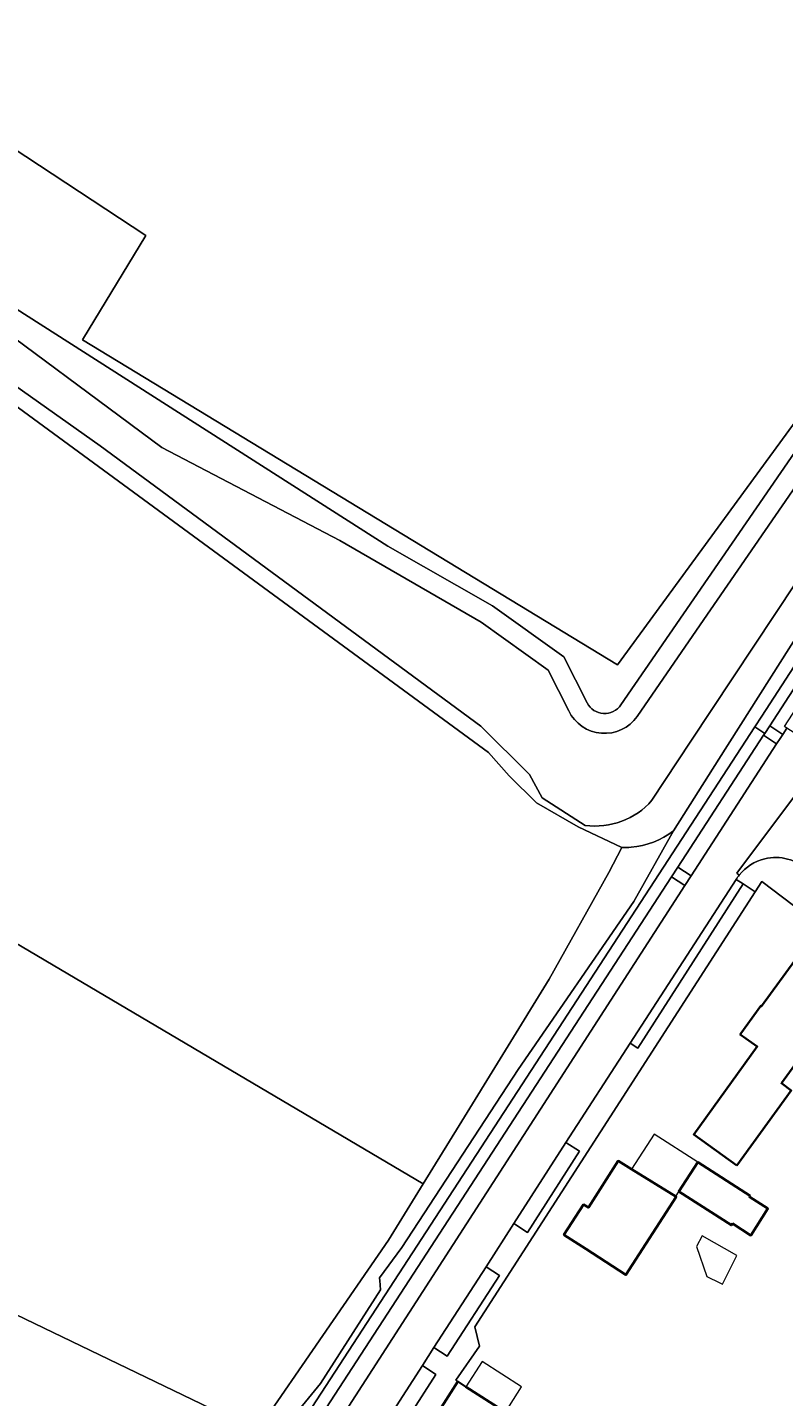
# Model space of a CAD drawing. Header units: metres. Extents: x 200176 to 205485, y 394066 to 399855.
# Tile 72 of 230: x 203561 to 203656, y 395875 to 396047. Entities that reach past the tile are written whole.
import ezdxf
from ezdxf.enums import TextEntityAlignment as Align

# ---------------------------------------------------------------- set-up
doc = ezdxf.new("R2010")
doc.units = ezdxf.units.M
for name, color, linetype, lineweight in [('B-WE-GR-BOUWLAND-GV', 80, 'Continuous', 13), ('B-WE-GR-GRAS-GV', 60, 'Continuous', 13), ('B-WE-GR-HAAG-GV', 90, 'Continuous', 13), ('B-WE-GW-TALUD_KRUIN-G', 90, 'Continuous', 18), ('B-WE-OG-BEBOUWING-GV', 7, 'Continuous', 35), ('B-WE-OG-BEBOUWING-T18', 10, 'Continuous', 18), ('B-WE-OG-BEBOUWING_LUIFEL-GV', 7, 'Continuous', 18), ('B-WE-OG-TERREIN_CULTUURSCHEIDING-GV', 7, 'Continuous', 18), ('B-WE-OG-TERREIN_ERF-GV', 7, 'Continuous', 18), ('B-WE-OG-TOPOGRAFIE-T18', 10, 'Continuous', 18), ('B-WE-OG-WATER-GV', 130, 'Continuous', 18), ('B-WE-OG-WATER_SLOOT-GV', 120, 'Continuous', 18), ('B-WE-VH-GOOT-G', 170, 'Continuous', 18), ('B-WE-VH-VERHARDING_FUNDERING_ZAND-GV', 7, 'Continuous', 18), ('B-WE-VH-VERHARDING_STRAATBAKSTEEN-GV', 252, 'Continuous', 18), ('B-WE-VH-VERHARDING_TEGEL-GV', 252, 'Continuous', 18)]:
    doc.layers.add(name, color=color, linetype=linetype, lineweight=lineweight)
doc.styles.add('NLCS-ISO-M20-T18', font='NLCS-ISO.ttf', dxfattribs={"height": 0.036})

msp = doc.modelspace()

# ---------------------------------------------------------------- linework, layer by layer
at = {"layer": 'B-WE-GR-BOUWLAND-GV', "flags": 128}
msp.add_lwpolyline([(203534.504, 395946.801), (203610.818, 395901.734), (203615.321, 395909.034), (203626.638, 395927.379), (203634.12, 395940.784), (203635.73, 395943.913), (203635.74, 395943.933), (203630.242, 395946.495), (203625.048, 395949.503), (203621.602, 395952.926), (203619.003, 395955.842), (203548.701, 396007.354)], dxfattribs=at)
at = {"layer": 'B-WE-GR-GRAS-GV', "flags": 128}
for points in [[(203535.929, 396155.253), (203533.546, 396151.843), (203529.819, 396146.509), (203531.622, 396145.173), (203535.342, 396142.376), (203531.154, 396135.803), (203514.634, 396109.878), (203491.733, 396074.833), (203513.393, 396061.982), (203520.788, 396057.111), (203576.046, 396020.712), (203568.095, 396007.632), (203635.181, 395966.85), (203664.887, 396007.458), (203693.861, 396044.467), (203695.605, 396047.164), (203692.192, 396049.474), (203623.882, 396094.647), (203621.269, 396096.294), (203591.013, 396117.956)], [(203610.818, 395901.734), (203534.504, 395946.801), (203532.038, 395942.091), (203513.427, 395906.223), (203529.67, 395899.392), (203548.054, 395890.912), (203589.98, 395870.723), (203606.453, 395894.656)]]:
    msp.add_lwpolyline(points, close=True, dxfattribs=at)
for points in [[(203701.184, 396046.478), (203701.861, 396048.547), (203701.761, 396048.607), (203701.227, 396051.552), (203699.12, 396052.854), (203695.605, 396047.164), (203693.861, 396044.467), (203664.887, 396007.458), (203635.181, 395966.85), (203568.095, 396007.632), (203576.046, 396020.712), (203520.788, 396057.111), (203518, 396052), (203493, 396067), (203488, 396069), (203485.5, 396064.5), (203485.501, 396059.22), (203522.532, 396035.266), (203554.262, 396015.003), (203606.381, 395981.72), (203619.527, 395974.228), (203628.459, 395967.84), (203631.378, 395962.051)], [(203635.629, 395961.805), (203671.421, 396013.809), (203682.859, 396028.237), (203692.726, 396040.683), (203696.426, 396041.232), (203698.203, 396042.589), (203698.275, 396042.644), (203698.642, 396043.159), (203700.81, 396046.009), (203701.055, 396046.348), (203701.171, 396046.492), (203701.184, 396046.478)], [(203635.73, 395943.913), (203634.12, 395940.784), (203626.638, 395927.379), (203615.321, 395909.034), (203610.818, 395901.734), (203606.453, 395894.656), (203589.98, 395870.723), (203590.422, 395869.999), (203591.495, 395870.018), (203592.509, 395870.036), (203594.176, 395872.069), (203597.933, 395876.651), (203605.474, 395888.425), (203605.368, 395889.592), (203605.342, 395889.88), (203605.343, 395889.908), (203608.137, 395893.715), (203622.727, 395916.044), (203637.267, 395937.153), (203642.215, 395946.027)]]:
    msp.add_lwpolyline(points, dxfattribs=at)
at = {"layer": 'B-WE-GR-GRAS-GV'}
for points in [[(203631.378, 395962.051, 0.5575139), (203635.629, 395961.805)], [(203642.215, 395946.027, -0.1460343), (203636.901, 395943.942)], [(203636.901, 395943.942, -0.0298918), (203635.73, 395943.913)]]:
    msp.add_lwpolyline(points, format="xyb", dxfattribs=at)
at = {"layer": 'B-WE-GR-HAAG-GV', "flags": 128}
for points in [[(203679.557, 395995.172), (203678.193, 395996.04), (203654.309, 395959.203), (203655.925, 395958.102), (203656.458, 395958.884), (203656.147, 395959.096)], [(203653.532, 395958.009), (203642.755, 395941.436), (203644.427, 395940.355), (203655.137, 395956.93)], [(203595.874, 395869.342), (203597.831, 395868.084), (203597.95, 395868.269), (203599.876, 395871.279), (203600.668, 395872.516), (203600.672, 395872.513), (203643.66, 395939.157), (203641.979, 395940.242)], [(203636.792, 395919.351), (203637.756, 395918.733), (203650.957, 395939.342), (203650.076, 395939.886)]]:
    msp.add_lwpolyline(points, close=True, dxfattribs=at)
at = {"layer": 'B-WE-GW-TALUD_KRUIN-G', "flags": 128}
msp.add_lwpolyline([(203605.343, 395889.908), (203608.137, 395893.715), (203622.727, 395916.044), (203637.267, 395937.153), (203642.215, 395946.027)], dxfattribs=at)
at = {"layer": 'B-WE-OG-BEBOUWING-GV', "flags": 128}
for points in [[(203650.181, 395903.995), (203656.999, 395913.439), (203655.764, 395914.34), (203657.776, 395917.126), (203666.019, 395911.164), (203671.878, 395919.112), (203657.453, 395929.748), (203653.271, 395923.998), (203653.182, 395924.063), (203650.67, 395920.562), (203650.601, 395920.465), (203652.73, 395918.938), (203644.756, 395907.924)], [(203636.949, 395903.557), (203635.267, 395904.597), (203631.546, 395898.724), (203630.929, 395899.115), (203628.476, 395895.326), (203631.225, 395893.546), (203636.253, 395890.29), (203642.562, 395900.086), (203642.498, 395900.126)], [(203649.608, 395896.723), (203651.931, 395895.248), (203654.057, 395898.602), (203651.747, 395900.062), (203651.838, 395900.205), (203645.265, 395904.414), (203642.896, 395900.743), (203649.482, 395896.526)], [(203609.722, 395867.574), (203615.677, 395863.604), (203617.435, 395866.205), (203619.086, 395868.649), (203620.759, 395867.502), (203623.432, 395871.6), (203621.131, 395873.076), (203616.183, 395876.251), (203615.174, 395876.898), (203610.549, 395869.691), (203610.956, 395869.419)]]:
    msp.add_lwpolyline(points, close=True, dxfattribs=at)
at = {"layer": 'B-WE-OG-BEBOUWING_LUIFEL-GV', "flags": 128}
for points in [[(203642.498, 395900.126), (203642.896, 395900.743), (203645.265, 395904.414), (203639.785, 395907.951), (203636.949, 395903.557)], [(203646.388, 395890.092), (203648.024, 395889.28), (203648.371, 395889.108), (203650.16, 395892.715), (203645.829, 395895.173), (203645.089, 395893.833)], [(203616.183, 395876.251), (203621.131, 395873.076), (203623.168, 395876.251), (203618.22, 395879.425)]]:
    msp.add_lwpolyline(points, close=True, dxfattribs=at)
at = {"layer": 'B-WE-OG-TERREIN_CULTUURSCHEIDING-GV', "flags": 128}
msp.add_lwpolyline([(203592.915, 395869.221), (203593.91, 395870.595), (203594.603, 395870.159), (203652.423, 395959.054), (203653.3, 395960.403), (203703.182, 396037.33), (203701.78, 396038.345), (203691.514, 396022.618), (203665.755, 395983.157), (203647.917, 395955.021), (203642.215, 395946.027), (203637.267, 395937.153), (203622.727, 395916.044), (203608.137, 395893.715), (203605.343, 395889.908), (203605.342, 395889.88), (203605.368, 395889.592), (203605.474, 395888.425), (203597.933, 395876.651), (203594.176, 395872.069), (203592.509, 395870.036), (203591.495, 395870.018), (203590.422, 395869.999), (203591.905, 395868.862)], close=True, dxfattribs=at)
at = {"layer": 'B-WE-OG-TERREIN_ERF-GV', "flags": 128}
for points in [[(203744.69, 395871.393), (203705.86, 395899.913), (203706.018, 395900.014), (203695.262, 395908.073), (203695.142, 395907.931), (203653.324, 395939.669), (203652.468, 395938.34), (203617.317, 395883.758), (203617.868, 395881.353), (203614.927, 395877.067), (203615.174, 395876.898), (203616.183, 395876.251), (203621.131, 395873.076)], [(203558.945, 395836.86), (203566.312, 395834.188), (203566.539, 395834.538), (203578.552, 395853.101), (203578.286, 395853.279), (203581.028, 395857.459), (203585.334, 395864.023), (203586.97, 395866.126), (203590.422, 395869.999), (203589.98, 395870.723), (203548.054, 395890.912)]]:
    msp.add_lwpolyline(points, dxfattribs=at)
for points in [[(203666.019, 395911.164), (203657.776, 395917.126), (203655.764, 395914.34), (203656.999, 395913.439), (203650.181, 395903.995), (203644.756, 395907.924), (203652.73, 395918.938), (203650.601, 395920.465), (203650.67, 395920.562), (203653.182, 395924.063), (203653.271, 395923.998), (203657.453, 395929.748), (203671.878, 395919.112)], [(203642.562, 395900.086), (203636.253, 395890.29), (203631.225, 395893.546), (203628.476, 395895.326), (203630.929, 395899.115), (203631.546, 395898.724), (203635.267, 395904.597), (203636.949, 395903.557), (203642.498, 395900.126)], [(203651.747, 395900.062), (203654.057, 395898.602), (203651.931, 395895.248), (203649.608, 395896.723), (203649.482, 395896.526), (203642.896, 395900.743), (203645.265, 395904.414), (203651.838, 395900.205)]]:
    msp.add_lwpolyline(points, close=True, dxfattribs=at)
at = {"layer": 'B-WE-OG-WATER-GV', "flags": 128}
for points in [[(203629.075, 395961.065), (203626.504, 395966.165), (203618.073, 395972.195), (203600.366, 395982.441), (203578.021, 395994.098), (203552.842, 396012.78), (203547.972, 396016.393), (203520.804, 396035.212), (203478.815, 396062.158)], [(203478.019, 396059.133), (203497.56, 396045.641), (203517.3, 396031.765), (203549.774, 396008.818), (203570.281, 395994.327), (203618.05, 395959.138), (203624.178, 395953.094), (203625.728, 395950.143), (203631.128, 395946.692)], [(203696.426, 396041.232), (203690.622, 396034.725), (203684.59, 396026.865), (203673.447, 396012.343), (203645.587, 395971.864), (203637.675, 395960.368)], [(203639.521, 395949.837), (203644.417, 395957.24), (203662.824, 395985.07), (203689.655, 396023.832), (203701.208, 396040.522)]]:
    msp.add_lwpolyline(points, dxfattribs=at)
at = {"layer": 'B-WE-OG-WATER-GV'}
for points in [[(203637.675, 395960.368, -0.5722015), (203629.075, 395961.065)], [(203631.128, 395946.692, 0.251727), (203639.521, 395949.837)]]:
    msp.add_lwpolyline(points, format="xyb", dxfattribs=at)
at = {"layer": 'B-WE-OG-WATER_SLOOT-GV', "flags": 128}
for points in [[(203749.412, 396119.143), (203726.563, 396081.698), (203703.858, 396044.49), (203701.208, 396040.522), (203689.655, 396023.832), (203662.824, 395985.07), (203644.417, 395957.24), (203639.521, 395949.837)], [(203642.215, 395946.027), (203647.917, 395955.021), (203665.755, 395983.157), (203691.514, 396022.618), (203701.78, 396038.345), (203701.523, 396038.308), (203701.254, 396040.198), (203704.23, 396044.213), (203705.856, 396044.332), (203728.583, 396080.425), (203751.345, 396116.573), (203750.623, 396117.014), (203750.822, 396117.339)], [(203478.815, 396062.158), (203520.804, 396035.212), (203547.972, 396016.393), (203552.842, 396012.78), (203578.021, 395994.098), (203600.366, 395982.441), (203618.073, 395972.195), (203626.504, 395966.165), (203629.075, 395961.065)], [(203631.128, 395946.692), (203625.728, 395950.143), (203624.178, 395953.094), (203618.05, 395959.138), (203570.281, 395994.327), (203549.774, 396008.818), (203517.3, 396031.765), (203497.56, 396045.641), (203478.019, 396059.133)], [(203631.378, 395962.051), (203628.459, 395967.84), (203619.527, 395974.228), (203606.381, 395981.72), (203554.262, 396015.003), (203522.532, 396035.266), (203485.501, 396059.22)], [(203489.637, 396049.053), (203523.064, 396025.664), (203541.913, 396012.327), (203548.701, 396007.354), (203619.003, 395955.842), (203621.602, 395952.926), (203625.048, 395949.503), (203630.242, 395946.495), (203635.74, 395943.933), (203635.73, 395943.913)], [(203637.675, 395960.368), (203645.587, 395971.864), (203673.447, 396012.343), (203684.59, 396026.865), (203690.622, 396034.725), (203696.426, 396041.232), (203692.726, 396040.683), (203682.859, 396028.237), (203671.421, 396013.809), (203635.629, 395961.805)]]:
    msp.add_lwpolyline(points, dxfattribs=at)
at = {"layer": 'B-WE-OG-WATER_SLOOT-GV'}
for points in [[(203635.629, 395961.805, -0.5575139), (203631.378, 395962.051)], [(203629.075, 395961.065, 0.5722015), (203637.675, 395960.368)], [(203639.521, 395949.837, -0.251727), (203631.128, 395946.692)], [(203636.901, 395943.942, 0.1460343), (203642.215, 395946.027)], [(203635.73, 395943.913, 0.0298918), (203636.901, 395943.942)]]:
    msp.add_lwpolyline(points, format="xyb", dxfattribs=at)
at = {"layer": 'B-WE-VH-GOOT-G'}
for points in [[(203653.667, 395942.499, 0.1678578), (203650.473, 395940.455)], [(203659.049, 395941.04, 0.2557924), (203653.667, 395942.499)]]:
    msp.add_lwpolyline(points, format="xyb", dxfattribs=at)
at = {"layer": 'B-WE-VH-VERHARDING_FUNDERING_ZAND-GV', "flags": 128}
for points in [[(203679.557, 395995.172), (203678.193, 395996.04), (203654.309, 395959.203), (203655.925, 395958.102), (203656.458, 395958.884), (203656.147, 395959.096)], [(203642.755, 395941.436), (203644.427, 395940.355), (203655.137, 395956.93), (203653.532, 395958.009)], [(203595.874, 395869.342), (203597.831, 395868.084), (203597.95, 395868.269), (203599.876, 395871.279), (203600.668, 395872.516), (203600.672, 395872.513), (203643.66, 395939.157), (203641.979, 395940.242)], [(203636.792, 395919.351), (203637.756, 395918.733), (203650.957, 395939.342), (203650.076, 395939.886)]]:
    msp.add_lwpolyline(points, close=True, dxfattribs=at)
at = {"layer": 'B-WE-VH-VERHARDING_STRAATBAKSTEEN-GV', "flags": 128}
for points in [[(203650.473, 395940.455), (203650.16, 395940.704), (203659.525, 395953.209), (203659.85, 395952.976), (203661.522, 395955.623), (203656.458, 395958.884), (203655.925, 395958.102)], [(203655.925, 395958.102), (203655.589, 395957.603), (203655.137, 395956.93), (203644.427, 395940.355), (203643.66, 395939.157), (203600.672, 395872.513), (203604.849, 395869.735), (203604.873, 395869.772), (203607.456, 395873.852), (203610.728, 395878.928), (203612.163, 395881.157), (203618.716, 395891.287), (203622.196, 395896.72), (203628.735, 395906.896), (203636.792, 395919.351), (203650.076, 395939.886)], [(203659.85, 395952.976), (203659.525, 395953.209), (203650.16, 395940.704), (203650.473, 395940.455)], [(203650.076, 395939.886), (203650.957, 395939.342), (203652.468, 395938.34), (203653.324, 395939.669), (203695.142, 395907.931), (203695.262, 395908.073), (203706.018, 395900.014), (203705.86, 395899.913), (203744.69, 395871.393), (203744.736, 395871.461), (203748.481, 395868.665)], [(203610.549, 395869.691), (203615.174, 395876.898), (203614.927, 395877.067), (203617.868, 395881.353), (203617.317, 395883.758), (203652.468, 395938.34), (203650.957, 395939.342), (203637.756, 395918.733), (203636.792, 395919.351), (203628.735, 395906.896), (203630.449, 395905.806), (203623.915, 395895.609), (203622.196, 395896.72), (203618.716, 395891.287), (203620.385, 395890.216), (203613.832, 395880.075), (203612.163, 395881.157), (203610.728, 395878.928), (203612.42, 395877.807), (203609.178, 395872.753)]]:
    msp.add_lwpolyline(points, dxfattribs=at)
for points in [[(203655.589, 395957.603), (203655.925, 395958.102), (203654.309, 395959.203), (203653.68, 395958.236), (203653.532, 395958.009), (203655.137, 395956.93)], [(203644.427, 395940.355), (203642.755, 395941.436), (203641.979, 395940.242), (203643.66, 395939.157)], [(203628.735, 395906.896), (203622.196, 395896.72), (203623.915, 395895.609), (203630.449, 395905.806)], [(203618.716, 395891.287), (203612.163, 395881.157), (203613.832, 395880.075), (203620.385, 395890.216)], [(203607.456, 395873.852), (203609.178, 395872.753), (203612.42, 395877.807), (203610.728, 395878.928)]]:
    msp.add_lwpolyline(points, close=True, dxfattribs=at)
at = {"layer": 'B-WE-VH-VERHARDING_STRAATBAKSTEEN-GV'}
for points in [[(203653.667, 395942.499, 0.1678578), (203650.473, 395940.455)], [(203650.473, 395940.455, -0.1678578), (203653.667, 395942.499)], [(203659.049, 395941.04, 0.2557924), (203653.667, 395942.499)], [(203653.667, 395942.499, -0.2557924), (203659.049, 395941.04)], [(203650.076, 395939.886, -0.0308163), (203650.473, 395940.455)], [(203650.473, 395940.455, 0.0308163), (203650.076, 395939.886)]]:
    msp.add_lwpolyline(points, format="xyb", dxfattribs=at)
at = {"layer": 'B-WE-VH-VERHARDING_TEGEL-GV', "flags": 128}
for points in [[(203787.629, 396168.826), (203784.918, 396163.87), (203781.949, 396159.064), (203758.486, 396122.775), (203754.54, 396116.676), (203707.285, 396043.657), (203707.097, 396043.367), (203703.182, 396037.33), (203653.3, 395960.403), (203652.423, 395959.054), (203653.68, 395958.236), (203654.309, 395959.203), (203678.193, 395996.04), (203679.302, 395997.75), (203688.671, 396012.211), (203690.295, 396014.718), (203705.303, 396037.762), (203708.456, 396042.598), (203755.174, 396114.895), (203760.879, 396123.712), (203783.174, 396158.198), (203786.208, 396163.103), (203788.975, 396168.164)], [(203594.603, 395870.159), (203595.874, 395869.342), (203641.979, 395940.242), (203642.755, 395941.436), (203653.532, 395958.009), (203653.68, 395958.236), (203652.423, 395959.054)]]:
    msp.add_lwpolyline(points, close=True, dxfattribs=at)

# ---------------------------------------------------------------- texts
at = {"layer": 'B-WE-OG-BEBOUWING-T18', "style": 'NLCS-ISO-M20-T18'}
msp.add_text('37', height=0.036, rotation=327.7, dxfattribs=at).set_placement((203635.764, 395897.908), align=Align.MIDDLE)
at = {"layer": 'B-WE-OG-TOPOGRAFIE-T18', "style": 'NLCS-ISO-M20-T18'}
msp.add_text('Kasteellaan', height=0.036, rotation=56.3, dxfattribs=at).set_placement((203625.708, 395905.589), align=Align.MIDDLE)

doc.saveas('drawing.dxf')
